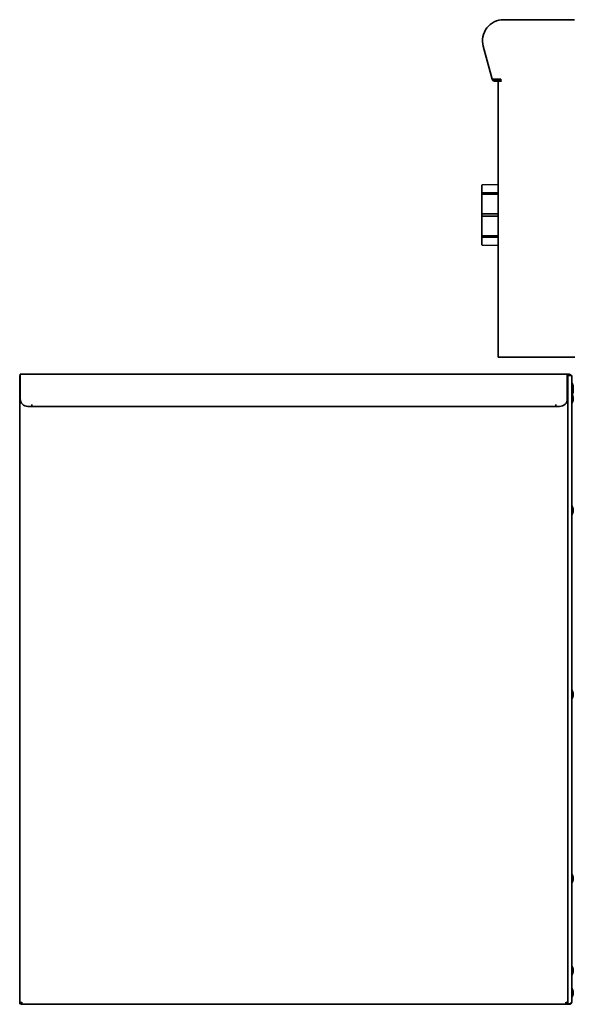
# Model space of a CAD drawing. Extents: x -14 to 102, y -18 to 95.
# Tile 6 of 8: x 60 to 78, y -15 to 17. Entities that reach past the tile are written whole.
import ezdxf

# ---------------------------------------------------------------- set-up
doc = ezdxf.new("R2010")
doc.units = 0
doc.header["$MEASUREMENT"] = 0

msp = doc.modelspace()

# ---------------------------------------------------------------- linework, layer by layer
at = {"color": 7, "lineweight": 35}
for p, q in [((77.868787, 17.49219), (75.635088, 17.49219)), ((75.635741, 17.49219), (77.85894, 17.49219)), ((77.94299, 17.49219), (77.85894, 17.49219)), ((74.971016, 16.626755), (75.259371, 15.550595)), ((75.258405, 15.55419), (74.971184, 16.626126)), ((75.549739, 15.55419), (75.258405, 15.55419)), ((75.335487, 15.539993), (75.549739, 15.539993)), ((75.335487, 15.492193), (75.556939, 15.492193)), ((75.45674, 15.492193), (75.45674, 6.492189)), ((75.4706, 15.492193), (75.55454, 15.492193)), ((75.549739, 15.494582), (75.549739, 15.55419)), ((75.556929, 15.494582), (75.549739, 15.494582)), ((75.55454, 15.492193), (75.556929, 15.492193)), ((74.922062, 12.079328), (74.922062, 10.169457)), ((74.922062, 10.169457), (74.922062, 12.079328)), ((74.922062, 12.079328), (74.922062, 10.169457)), ((74.922062, 10.169457), (74.922062, 12.079328)), ((74.922062, 12.079328), (74.922062, 10.169457)), ((74.922062, 10.169457), (74.922062, 12.079328)), ((74.92659, 12.09439), (74.926119, 12.09439)), ((74.951278, 12.108544), (75.454789, 12.121741)), ((75.454789, 12.121741), (74.951278, 12.108544)), ((74.951278, 12.108544), (75.454789, 12.121741)), ((75.454789, 12.121741), (74.951278, 12.108544)), ((74.951278, 12.108544), (75.454789, 12.121741)), ((75.454789, 12.121741), (74.951278, 12.108544)), ((75.454789, 12.122505), (75.456759, 12.122553)), ((75.454789, 12.122505), (75.456754, 12.122553)), ((75.454789, 12.122505), (75.456745, 12.122553)), ((75.454789, 12.122505), (75.454789, 12.121741)), ((75.454789, 11.83786), (74.92659, 11.83786)), ((75.454789, 11.857199), (74.951278, 11.847871)), ((74.951278, 11.792718), (75.454789, 11.802046)), ((75.454789, 11.857199), (75.454789, 11.802046)), ((74.92659, 11.163393), (74.951278, 11.163393)), ((74.951278, 11.085393), (74.92659, 11.085393)), ((75.454789, 11.163393), (74.951278, 11.163393)), ((74.951278, 11.085393), (75.454789, 11.085393)), ((75.454789, 11.163393), (75.454789, 11.085393)), ((75.454789, 10.41092), (74.92659, 10.41092)), ((75.454789, 10.446734), (74.951278, 10.456067)), ((74.951278, 10.40091), (75.454789, 10.391581)), ((75.454789, 10.446734), (75.454789, 10.391581)), ((74.926119, 10.15439), (74.92659, 10.15439)), ((75.454789, 10.12704), (74.951278, 10.140237)), ((75.454789, 10.12704), (75.454789, 10.12628)), ((75.454789, 10.12628), (75.456745, 10.126227)), ((75.45674, 6.492189), (75.55454, 6.492189)), ((77.85894, 6.492189), (75.55454, 6.492189)), ((77.95674, 6.492189), (77.85894, 6.492189)), ((59.857923, 5.897794), (59.876671, 5.897794)), ((59.857923, -14.587849), (59.857923, 5.897794)), ((77.714171, 5.933689), (59.876671, 5.933689)), ((59.876671, 5.64779), (59.876671, 5.933689)), ((59.89724, 5.933684), (59.896682, 5.933689)), ((77.694159, 5.933689), (77.693217, 5.933679)), ((77.770842, 5.933689), (77.714171, 5.933689)), ((77.714171, 5.64779), (77.714171, 5.933689)), ((77.714171, 5.897794), (77.770842, 5.897794)), ((77.714171, 5.897794), (77.732919, 5.897794)), ((77.732919, 5.897794), (77.732919, -14.587849)), ((77.784842, 5.897794), (77.732924, 5.897794)), ((77.770842, 5.933689), (77.770842, 5.897794)), ((77.784842, 5.897794), (77.856738, 5.897794)), ((77.820838, 5.917642), (77.806632, 5.897794)), ((77.856738, 5.897794), (77.856738, -14.523239)), ((59.876671, 5.64779), (59.876671, 5.135791)), ((77.714171, 5.64779), (77.714171, 5.135791)), ((77.902226, 5.460892), (77.900958, 5.454342)), ((77.902226, 5.556035), (77.902226, 5.560889)), ((77.902226, 5.556035), (77.902226, 5.489391)), ((77.902226, 5.460892), (77.902226, 5.489391)), ((77.900958, 5.454342), (77.902226, 5.447791)), ((77.902226, 5.443774), (77.902226, 5.447791)), ((77.902226, 5.378151), (77.902226, 5.443774)), ((77.902226, 5.347792), (77.902226, 5.378151)), ((77.902226, 5.181241), (77.902226, 5.18589)), ((77.902226, 5.181241), (77.902226, 5.114833)), ((60.251671, 4.885792), (60.12667, 4.885792)), ((60.251671, 4.948291), (60.251671, 4.885792)), ((60.252671, 4.948291), (60.251671, 4.948291)), ((60.252671, 4.92366), (60.252671, 4.948291)), ((60.252671, 4.92366), (60.252671, 4.92169)), ((60.252671, 4.92366), (60.252671, 4.885792)), ((77.33817, 4.885792), (60.252671, 4.885792)), ((77.33817, 4.948291), (77.33817, 4.92366)), ((77.33917, 4.948291), (77.33817, 4.948291)), ((77.33817, 4.92366), (77.33817, 4.885792)), ((77.33917, 4.885792), (77.33917, 4.948291)), ((77.464172, 4.885792), (77.33917, 4.885792)), ((77.902226, 5.085891), (77.902226, 5.114833)), ((77.902226, 1.545614), (77.902226, 1.547998)), ((77.902226, 1.545614), (77.902226, 1.482743)), ((77.902226, 1.447999), (77.902226, 1.482743)), ((77.902226, -4.452716), (77.902226, -4.452003)), ((77.902226, -4.452716), (77.902226, -4.510428)), ((77.902226, -4.552002), (77.902226, -4.510428)), ((77.902226, -10.502002), (77.902226, -10.452001)), ((77.902226, -10.552003), (77.902226, -10.502002)), ((77.902226, -13.493575), (77.902226, -13.452002)), ((77.902226, -13.551287), (77.902226, -13.493575)), ((77.902226, -13.552001), (77.902226, -13.551287)), ((77.902226, -14.211954), (77.902226, -14.17721)), ((77.902226, -14.274825), (77.902226, -14.211954)), ((77.902226, -14.277209), (77.902226, -14.274825)), ((59.857923, -14.587849), (59.857923, -14.587354)), ((59.857923, -14.587849), (59.893823, -14.587849)), ((59.903819, -14.566309), (59.900892, -14.566309)), ((59.900892, -14.602209), (59.900892, -14.566309)), ((59.903819, -14.602209), (59.900892, -14.602209)), ((59.903819, -14.566309), (59.903819, -14.602209)), ((77.687022, -14.602209), (59.903819, -14.602209)), ((77.687022, -14.566309), (77.687022, -14.602209)), ((77.687022, -14.587849), (77.697023, -14.587849)), ((77.687022, -14.602209), (77.784842, -14.602209)), ((77.732919, -14.587849), (77.697023, -14.587849)), ((77.732924, -14.587849), (77.784842, -14.587849)), ((77.784842, -14.587849), (77.784842, -14.602209)), ((77.856738, -14.530308), (77.855691, -14.530308)), ((77.856738, -14.530308), (77.856738, -14.523239))]:
    msp.add_line(p, q, dxfattribs=at)
for points in [[(74.92659, 10.466073), (74.929776, 10.463079), (74.933573, 10.46057), (74.942468, 10.457173), (74.951278, 10.456067)], [(59.857923, -14.587849), (59.858427, -14.583437), (59.859975, -14.579078), (59.86244, -14.57482), (59.865694, -14.570687), (59.870903, -14.565504), (59.876978, -14.560547), (59.886081, -14.554256), (59.906419, -14.542455), (59.929819, -14.530308)], [(59.893823, -14.587849), (59.894525, -14.580583), (59.896605, -14.573376), (59.899931, -14.566208), (59.90429, -14.559175), (59.911912, -14.549378), (59.917631, -14.542964), (59.929819, -14.530308)], [(59.900892, -14.566309), (59.903641, -14.565658), (59.9069, -14.563697), (59.9106, -14.560581), (59.92002, -14.550406)], [(59.929819, -14.530308), (59.923033, -14.544661), (59.919506, -14.551327), (59.914089, -14.559595), (59.910744, -14.563195), (59.907308, -14.565516), (59.903819, -14.566309)], [(59.929819, -14.530308), (59.923225, -14.558192), (59.919698, -14.57161), (59.913883, -14.58931), (59.910845, -14.595803), (59.909226, -14.598391), (59.906688, -14.601142), (59.905266, -14.601952), (59.903819, -14.602209)], [(77.661022, -14.530308), (77.675464, -14.545435), (77.682101, -14.553218), (77.690252, -14.565026), (77.693107, -14.570639), (77.69525, -14.576327), (77.696581, -14.582073), (77.697023, -14.587849)], [(77.661022, -14.530308), (77.689204, -14.545067), (77.702627, -14.55291), (77.711797, -14.559023), (77.719813, -14.565391), (77.72546, -14.571043), (77.729761, -14.576971), (77.732337, -14.583118), (77.732919, -14.587849)], [(77.687022, -14.566309), (77.683504, -14.565502), (77.680039, -14.56314), (77.676661, -14.559482), (77.671283, -14.551226), (77.667775, -14.544586), (77.661022, -14.530308)], [(77.687022, -14.602209), (77.685167, -14.601774), (77.683341, -14.600443), (77.681577, -14.598336), (77.678867, -14.593636), (77.673984, -14.581044), (77.669365, -14.565038), (77.661022, -14.530308)], [(77.784842, -14.587849), (77.813096, -14.571233), (77.826509, -14.562428), (77.835636, -14.55559), (77.843589, -14.548501), (77.847948, -14.54376), (77.851596, -14.538855), (77.854374, -14.533809), (77.856138, -14.528645), (77.856738, -14.523239)]]:
    msp.add_lwpolyline(points, dxfattribs=at)
for centre, radius, start, end in [((75.635088, 16.804689), 0.6875, 90.000003, 195.000006), ((75.635741, 16.80419), 0.688, 90.000003, 195.000006), ((75.335487, 15.570991), 0.0788, 195.000006, 269.999997), ((75.335487, 15.570991), 0.031, 212.815571, 269.999997), ((75.556929, 15.493385), 0.001195, 269.999997, 90.000003), ((74.952066, 12.079328), 0.03, 149.861003, 180.001607), ((74.952066, 12.079328), 0.03, 149.861003, 180.001607), ((74.952066, 12.079328), 0.03, 149.861003, 180.001607), ((74.952071, 12.078559), 0.029995, 91.509939, 148.146735), ((74.952071, 12.078559), 0.029995, 91.509939, 148.146735), ((74.952071, 12.078559), 0.029995, 91.509939, 148.146735), ((74.952071, 12.078559), 0.029995, 91.509672, 148.146953), ((74.952071, 12.078559), 0.029995, 91.509672, 148.146953), ((74.952071, 12.078559), 0.029995, 91.509672, 148.146953), ((75.725497, 11.810284), 0.799381, 178.022952, 181.976939), ((76.537874, 11.124388), 1.611754, 178.61334, 181.386414), ((75.725497, 10.438497), 0.799381, 178.023061, 181.977048), ((74.952066, 10.169452), 0.03, 179.998393, 210.138997), ((74.952066, 10.169452), 0.03, 179.998393, 210.138997), ((74.952066, 10.169452), 0.03, 179.998393, 210.138997), ((74.952071, 10.170221), 0.029995, 211.853047, 268.490328), ((74.952071, 10.170221), 0.029995, 211.853047, 268.490328), ((75.74274, 7.334734), 0.286, 179.793829, 179.999995), ((75.594742, 5.64779), 0.2859, 90.000003, 90.188809), ((77.770842, 5.847793), 0.0859, 54.403577, 90.000003), ((77.770842, 5.847793), 0.0859, 35.596405, 54.403577), ((77.857738, 5.667143), 0.001, 34.153914, 179.999995), ((77.857738, 5.667143), 0.001, 34.153859, 180.000009), ((77.857738, 5.667143), 0.001, 34.153917, 180.000005), ((77.857738, 5.554041), 0.001, 34.153903, 180.000009), ((77.627429, 5.510893), 0.279313, 10.312117, 34.153914), ((77.627429, 5.510893), 0.279313, 10.312132, 34.153914), ((77.627429, 5.397791), 0.279313, 10.312124, 34.153914), ((60.12667, 5.135791), 0.25, 180.000005, 269.999997), ((77.464172, 5.135791), 0.25, 269.999997, 360), ((77.857738, 5.241541), 0.001, 179.999991, 325.8461), ((77.627429, 5.397791), 0.279313, 325.846086, 349.687877), ((77.627429, 5.135892), 0.279311, 10.312109, 27.958403), ((77.627453, 5.135897), 0.279287, 10.311779, 27.958669), ((77.857738, 4.979642), 0.001, 179.999991, 325.846097), ((77.857738, 4.979642), 0.001, 179.999991, 325.846151), ((77.857738, 4.979642), 0.001, 179.999991, 325.846148), ((77.857738, 4.979642), 0.001, 179.999991, 325.846097), ((77.627429, 5.135892), 0.279313, 325.846086, 349.687881), ((77.857738, 1.654247), 0.001, 34.153893, 180.000009), ((77.857738, 1.654247), 0.001, 34.153852, 180.000009), ((77.857738, 1.654247), 0.001, 34.15391, 179.999995), ((77.627429, 1.497997), 0.279313, 10.312115, 34.153914), ((77.627429, 1.497997), 0.279313, 10.312121, 34.15389), ((77.627429, 1.497997), 0.279313, 10.312132, 34.153914), ((77.857738, 1.341747), 0.001, 179.999991, 325.846148), ((77.857738, 1.341747), 0.001, 179.999991, 325.846107), ((77.857738, 1.341747), 0.001, 179.999991, 325.846148), ((77.857738, 1.341747), 0.001, 180.000005, 325.84609), ((77.627429, 1.497997), 0.279313, 325.846086, 349.687868), ((77.857738, -4.345751), 0.001, 34.153866, 180.000009), ((77.857738, -4.345751), 0.001, 34.153917, 180.000005), ((77.857738, -4.345751), 0.001, 34.153866, 180.000009), ((77.627429, -4.502001), 0.279313, 10.312103, 34.153879), ((77.627429, -4.502001), 0.279313, 10.312048, 34.153914), ((77.857738, -4.658251), 0.001, 179.999991, 325.846107), ((77.857738, -4.658251), 0.001, 179.999991, 325.846134), ((77.857738, -4.658251), 0.001, 179.999995, 325.846083), ((77.857738, -4.658251), 0.001, 179.999991, 325.846134), ((77.627429, -4.502001), 0.279313, 325.846086, 349.687868), ((77.857738, -10.345752), 0.001, 90.000003, 180.000005), ((77.857738, -10.345752), 0.001, 34.15389, 180.000009), ((77.857738, -10.345752), 0.001, 34.153903, 180.000009), ((77.857738, -10.345752), 0.001, 34.153914, 180.000005), ((77.627429, -10.502002), 0.279313, 10.312132, 34.153914), ((77.627429, -10.502002), 0.279313, 325.846086, 349.687868), ((77.857738, -10.658252), 0.001, 179.999991, 325.84611), ((77.857738, -10.658252), 0.001, 179.999991, 325.846097), ((77.857738, -10.658252), 0.001, 180.000005, 325.846086), ((77.857738, -13.345753), 0.001, 34.153914, 180.000005), ((77.857738, -13.345753), 0.001, 34.153852, 180.000009), ((77.857738, -13.345753), 0.001, 34.153866, 180.000009), ((77.627429, -13.502003), 0.279313, 10.31211, 34.15391), ((77.627429, -13.502003), 0.279313, 10.312119, 34.15389), ((77.857738, -13.658253), 0.001, 179.999991, 325.846148), ((77.857738, -13.658253), 0.001, 179.999995, 325.846086), ((77.857738, -13.658253), 0.001, 179.999991, 325.846148), ((77.857738, -13.658253), 0.001, 179.999991, 325.846134), ((77.627429, -13.502003), 0.279313, 325.84611, 349.687881), ((77.857738, -14.070958), 0.001, 34.153859, 180.000009), ((77.857738, -14.070958), 0.001, 34.153852, 180.000009), ((77.857738, -14.070958), 0.001, 34.153859, 180.000009), ((77.857738, -14.070958), 0.001, 34.153903, 180.000009), ((77.857738, -14.070958), 0.001, 34.15391, 179.999995), ((77.627429, -14.227208), 0.279313, 10.312112, 34.153914), ((77.627429, -14.227208), 0.279313, 10.312104, 34.153907), ((77.627429, -14.227208), 0.279313, 10.312101, 34.153886), ((77.857738, -14.383458), 0.001, 179.999991, 325.846107), ((77.857738, -14.383458), 0.001, 179.999991, 325.846141), ((77.857738, -14.383458), 0.001, 179.999991, 325.846151), ((77.857738, -14.383458), 0.001, 179.999991, 325.846141), ((77.857738, -14.383458), 0.001, 179.999991, 325.8461), ((77.857738, -14.383458), 0.001, 180.000005, 325.84609), ((77.627429, -14.227208), 0.279313, 325.846114, 349.687899), ((59.65111, -14.407339), 0.304615, 331.986618, 336.192513), ((77.784842, -14.530308), 0.0719, 269.999997, 0)]:
    msp.add_arc(centre, radius, start, end, dxfattribs=at)
for centre, major_axis, ratio, start_param, end_param in [((74.952047, 11.826667), (0.029979, 0.000022), 0.707465, 1.595900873, 2.584572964), ((74.952085, 11.771471), (0.030018, -0.000024), 0.707887, 1.598150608, 2.585664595), ((74.952047, 10.422113), (0.029979, -0.000022), 0.707465, 3.698563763, 4.687206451)]:
    msp.add_ellipse(centre, major_axis=major_axis, ratio=ratio, start_param=start_param, end_param=end_param, dxfattribs=at)

doc.saveas('drawing.dxf')
